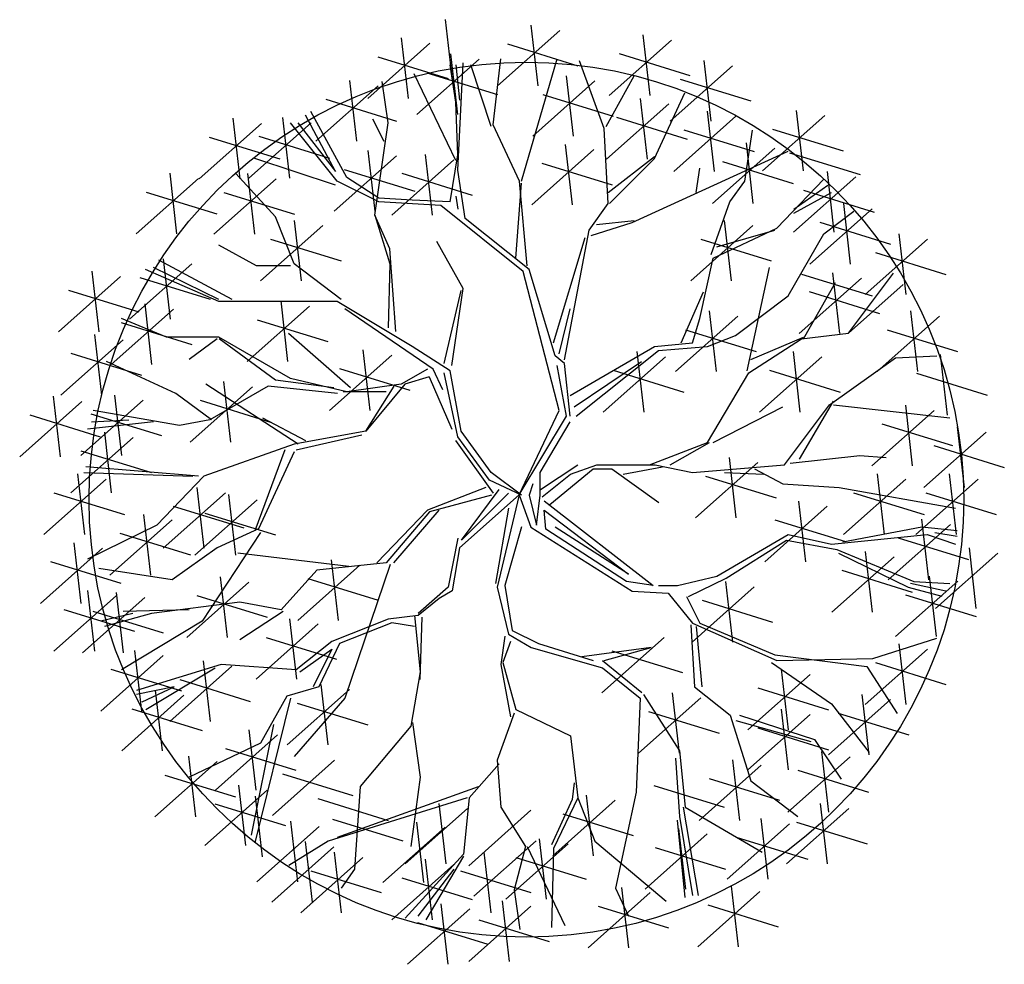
# Model space of a CAD drawing. Extents: x 1 to 14.6, y 0.6 to 13.6.
import ezdxf

# ---------------------------------------------------------------- set-up
doc = ezdxf.new("R2010")
doc.units = 0
doc.layers.get('0').update_dxf_attribs({"linetype": 'CONTINUOUS'})
doc.layers.add('TR_OUT', color=7, linetype='CONTINUOUS')

msp = doc.modelspace()

# ---------------------------------------------------------------- linework, layer by layer
at = {"color": 0}
for p, q in [((6.886, 13.582), (6.982, 12.751)), ((8.457, 13.435), (7.603, 12.676)), ((8.063, 13.506), (8.159, 12.676)), ((6.677, 13.259), (5.823, 12.5)), ((6.283, 13.331), (6.378, 12.5)), ((7.741, 13.25), (8.708, 12.951)), ((9.991, 13.302), (9.137, 12.543)), ((9.597, 13.374), (9.693, 12.543)), ((6.958, 13.112), (7.054, 12.282)), ((9.275, 13.117), (10.242, 12.818)), ((5.96, 13.074), (6.928, 12.775)), ((7.352, 13.04), (6.498, 12.282)), ((7.058, 11.52), (7.133, 12.991)), ((7.545, 12.139), (7.65, 13.043)), ((7.931, 11.367), (8.422, 13.043)), ((9.067, 12.091), (8.73, 13.017)), ((10.434, 13.022), (10.53, 12.192)), ((7.032, 11.652), (6.461, 12.837)), ((6.636, 12.855), (7.603, 12.556)), ((7.032, 12.451), (6.953, 12.964)), ((7.032, 12.964), (7.08, 12.477)), ((7.519, 12.117), (7.238, 12.964)), ((10.829, 12.951), (9.975, 12.192)), ((5.573, 12.748), (5.668, 11.917)), ((6.102, 12.166), (6.023, 12.736)), ((8.941, 12.742), (8.087, 11.983)), ((8.547, 12.813), (8.643, 11.983)), ((9.094, 12.117), (9.48, 12.811)), ((10.112, 12.766), (11.08, 12.467)), ((5.967, 12.676), (5.113, 11.917)), ((9.76, 11.678), (10.173, 12.578)), ((5.25, 12.491), (6.218, 12.192)), ((7.058, 11.727), (7.032, 12.451)), ((8.224, 12.556), (9.192, 12.258)), ((9.56, 12.5), (9.656, 11.669)), ((5.536, 11.419), (5.044, 12.324)), ((9.954, 12.428), (9.1, 11.669)), ((10.482, 12.329), (10.578, 11.499)), ((11.7, 12.338), (11.796, 11.507)), ((3.971, 12.229), (4.066, 11.399)), ((5.047, 12.168), (4.193, 11.409)), ((4.653, 12.24), (4.748, 11.409)), ((5.404, 11.367), (4.764, 12.166)), ((4.865, 12.166), (5.382, 11.498)), ((5.382, 11.498), (4.97, 12.271)), ((6.049, 11.911), (5.895, 12.218)), ((5.922, 10.902), (6.102, 12.166)), ((9.238, 12.243), (10.205, 11.944)), ((10.876, 12.258), (10.022, 11.499)), ((12.094, 12.266), (11.24, 11.507)), ((4.365, 12.158), (3.511, 11.399)), ((7.905, 11.367), (7.545, 12.139)), ((9.12, 11.06), (9.067, 12.091)), ((10.16, 12.072), (11.127, 11.774)), ((10.998, 11.367), (11.103, 12.065)), ((11.377, 12.081), (12.345, 11.782)), ((3.648, 11.972), (4.616, 11.674)), ((4.33, 11.983), (5.298, 11.684)), ((11.014, 11.893), (11.109, 11.063)), ((5.823, 11.786), (5.919, 10.955)), ((8.927, 11.801), (8.073, 11.042)), ((8.533, 11.872), (8.628, 11.042)), ((10.304, 11.187), (11.594, 11.779)), ((11.408, 11.821), (10.554, 11.063)), ((11.61, 11.758), (12.578, 11.46)), ((5.382, 11.314), (4.272, 11.678)), ((6.217, 11.714), (5.363, 10.955)), ((7.006, 11.66), (6.152, 10.901)), ((6.612, 11.732), (6.707, 10.901)), ((6.953, 11.086), (7.058, 11.727)), ((9.12, 11.213), (9.76, 11.705)), ((9.142, 11.06), (9.76, 11.678)), ((10.691, 11.636), (11.659, 11.337)), ((5.501, 11.529), (6.468, 11.23)), ((7.159, 10.853), (7.058, 11.52)), ((8.21, 11.615), (9.178, 11.317)), ((10.331, 11.213), (10.379, 11.547)), ((12.125, 11.499), (12.22, 10.668)), ((3.5, 11.403), (2.646, 10.644)), ((3.106, 11.475), (3.201, 10.644)), ((4.567, 11.399), (3.713, 10.641)), ((4.557, 10.88), (4.013, 11.472)), ((4.173, 11.471), (4.268, 10.641)), ((5.974, 11.086), (5.404, 11.367)), ((5.974, 11.134), (5.536, 11.419)), ((6.289, 11.475), (7.257, 11.176)), ((8.01, 10.208), (7.905, 11.367)), ((10.791, 11.086), (10.998, 11.367)), ((11.436, 10.722), (12.081, 11.393)), ((12.519, 11.427), (11.665, 10.668)), ((2.783, 11.218), (3.751, 10.919)), ((3.85, 11.214), (4.818, 10.915)), ((7.856, 10.309), (7.931, 11.341)), ((11.669, 10.981), (12.134, 11.314)), ((11.669, 10.928), (12.187, 11.213)), ((11.802, 11.242), (12.77, 10.943)), ((6.435, 11.108), (5.974, 11.134)), ((6.826, 11.033), (5.974, 11.086)), ((6.953, 11.086), (6.435, 11.108)), ((7.032, 11.161), (7.058, 10.981)), ((9.453, 10.801), (10.304, 11.187)), ((10.537, 10.362), (10.791, 11.086)), ((7.957, 10.129), (6.826, 11.033)), ((8.861, 10.695), (9.12, 11.06)), ((12.743, 10.988), (11.889, 10.229)), ((12.081, 10.647), (12.494, 10.954)), ((12.349, 11.06), (12.444, 10.229)), ((4.812, 10.235), (4.557, 10.88)), ((4.814, 10.83), (4.91, 9.999)), ((5.922, 10.902), (6.128, 10.235)), ((6.128, 10.441), (5.922, 10.902)), ((8.036, 10.156), (7.159, 10.853)), ((8.962, 10.774), (9.48, 10.827)), ((10.715, 10.83), (10.811, 9.999)), ((5.208, 10.758), (4.354, 9.999)), ((8.523, 8.918), (8.861, 10.695)), ((8.887, 10.621), (9.453, 10.801)), ((11.109, 10.758), (10.255, 9.999)), ((10.563, 10.309), (11.436, 10.722)), ((10.612, 10.467), (11.41, 10.695)), ((12.026, 10.803), (12.994, 10.504)), ((4.491, 10.573), (5.459, 10.274)), ((7.133, 9.897), (6.773, 10.542)), ((8.37, 9.15), (8.808, 10.594)), ((10.393, 10.573), (11.36, 10.274)), ((11.594, 9.796), (12.081, 10.647)), ((13.505, 10.573), (12.65, 9.814)), ((13.11, 10.644), (13.206, 9.814)), ((4.299, 10.208), (3.781, 10.489)), ((6.207, 9.304), (6.128, 10.441)), ((3.961, 9.743), (2.956, 10.283)), ((3.016, 10.304), (3.112, 9.473)), ((10.379, 9.484), (10.563, 10.309)), ((12.788, 10.387), (13.755, 10.089)), ((3.41, 10.232), (2.556, 9.473)), ((3.781, 9.717), (2.776, 10.156)), ((3.781, 9.743), (2.882, 10.182)), ((4.764, 10.208), (4.299, 10.208)), ((5.457, 9.743), (4.812, 10.235)), ((6.128, 10.235), (6.102, 9.357)), ((8.396, 8.971), (8.036, 10.156)), ((11.028, 8.764), (11.337, 10.183)), ((2.433, 10.059), (1.579, 9.301)), ((2.039, 10.131), (2.134, 9.301)), ((2.694, 10.047), (3.661, 9.748)), ((8.449, 8.22), (7.957, 10.129)), ((12.596, 10.038), (11.742, 9.279)), ((11.775, 10.092), (12.743, 9.793)), ((12.202, 10.109), (12.297, 9.279)), ((12.42, 9.281), (13.038, 10.106)), ((1.716, 9.874), (2.684, 9.575)), ((6.874, 8.865), (7.106, 9.87)), ((6.979, 8.839), (7.133, 9.897)), ((11.802, 9.203), (12.239, 9.977)), ((12.42, 9.281), (13.168, 9.95)), ((10.125, 9.15), (10.432, 9.848)), ((10.87, 9.251), (11.594, 9.796)), ((11.879, 9.852), (12.847, 9.554)), ((3.157, 9.613), (2.303, 8.854)), ((2.763, 9.685), (2.858, 8.854)), ((5.404, 9.717), (3.781, 9.717)), ((5.023, 9.652), (4.169, 8.894)), ((4.629, 9.724), (4.724, 8.894)), ((6.435, 9.098), (5.404, 9.717)), ((6.72, 8.791), (5.509, 9.616)), ((8.449, 8.997), (8.602, 9.616)), ((3.061, 9.229), (2.443, 9.484)), ((4.306, 9.467), (5.274, 9.168)), ((10.9, 9.515), (10.046, 8.756)), ((10.278, 9.15), (10.379, 9.484)), ((10.506, 9.587), (10.602, 8.756)), ((13.666, 9.515), (12.812, 8.756)), ((13.272, 9.587), (13.367, 8.756)), ((2.44, 9.428), (3.408, 9.129)), ((10.184, 9.33), (11.151, 9.031)), ((12.949, 9.33), (13.917, 9.031)), ((2.467, 9.192), (1.612, 8.433)), ((2.072, 9.264), (2.168, 8.433)), ((3.781, 9.229), (3.061, 9.229)), ((3.759, 9.203), (3.372, 8.92)), ((4.764, 8.659), (3.781, 9.229)), ((4.558, 8.636), (3.784, 9.203)), ((5.588, 8.532), (4.737, 9.278)), ((10.484, 9.098), (10.87, 9.251)), ((11.053, 8.739), (11.776, 9.203)), ((11.079, 8.92), (11.802, 9.229)), ((11.776, 9.203), (12.42, 9.281)), ((5.758, 9.055), (5.853, 8.224)), ((6.953, 8.764), (6.435, 9.098)), ((8.602, 8.426), (9.76, 9.098)), ((9.76, 9.098), (10.278, 9.15)), ((9.813, 9.045), (10.484, 9.098)), ((1.75, 9.007), (2.717, 8.708)), ((6.152, 8.983), (5.298, 8.224)), ((8.523, 8.865), (8.396, 8.971)), ((8.681, 8.145), (9.813, 9.045)), ((9.909, 8.959), (9.055, 8.2)), ((9.515, 9.031), (9.61, 8.2)), ((12.053, 8.959), (11.199, 8.2)), ((11.659, 9.031), (11.754, 8.2)), ((12.161, 8.301), (13.065, 8.945)), ((13.065, 8.945), (13.631, 8.97)), ((13.677, 8.989), (13.772, 8.159)), ((3.192, 8.455), (2.237, 8.894)), ((5.435, 8.798), (6.403, 8.499)), ((6.641, 8.791), (6.282, 8.584)), ((6.852, 8.505), (6.72, 8.791)), ((8.55, 8.145), (8.422, 8.839)), ((8.602, 8.145), (8.523, 8.865)), ((8.655, 8.273), (9.581, 8.892)), ((5.536, 8.479), (4.764, 8.659)), ((6.668, 8.685), (6.334, 8.584)), ((6.668, 8.685), (6.979, 7.965)), ((7.058, 7.86), (6.874, 8.738)), ((7.106, 7.939), (6.953, 8.764)), ((9.192, 8.774), (10.16, 8.475)), ((10.486, 7.784), (11.053, 8.739)), ((11.336, 8.774), (12.304, 8.475)), ((13.354, 8.733), (14.322, 8.434)), ((4.241, 8.547), (3.386, 7.788)), ((4.867, 7.759), (3.604, 8.584)), ((4.455, 8.558), (3.656, 8.094)), ((3.846, 8.619), (3.942, 7.788)), ((5.408, 8.455), (4.455, 8.558)), ((5.357, 8.533), (4.558, 8.636)), ((6.282, 8.584), (5.536, 8.479)), ((6.181, 8.558), (5.794, 7.94)), ((6.334, 8.584), (5.795, 7.939)), ((1.508, 8.418), (1.603, 7.587)), ((2.347, 8.433), (2.443, 7.603)), ((3.681, 8.094), (3.192, 8.455)), ((6.078, 8.48), (5.485, 8.48)), ((1.902, 8.346), (1.048, 7.587)), ((2.741, 8.362), (1.887, 7.603)), ((3.524, 8.362), (4.491, 8.063)), ((10.564, 7.784), (11.518, 8.274)), ((11.543, 7.475), (12.161, 8.301)), ((11.749, 7.553), (12.214, 8.352)), ((12.214, 8.301), (13.811, 8.12)), ((13.2, 8.296), (13.295, 7.465)), ((1.185, 8.161), (2.153, 7.862)), ((2.025, 8.176), (2.992, 7.878)), ((3.242, 8.017), (2.057, 8.224)), ((4.377, 8.12), (4.97, 7.811)), ((7.901, 7.064), (8.449, 8.22)), ((7.901, 7.064), (8.55, 8.145)), ((13.594, 8.224), (12.74, 7.465)), ((2.882, 8.068), (1.979, 7.965)), ((2.031, 8.068), (2.547, 8.094)), ((3.656, 8.094), (3.242, 8.017)), ((8.19, 7.373), (8.602, 8.066)), ((12.877, 8.039), (13.845, 7.74)), ((13.912, 7.997), (14.008, 7.166)), ((2.604, 7.854), (1.75, 7.095)), ((2.21, 7.925), (2.305, 7.095)), ((5.795, 7.939), (4.812, 7.759)), ((4.842, 7.681), (5.744, 7.887)), ((7.492, 7.268), (7.058, 7.86)), ((7.519, 7.373), (7.106, 7.939)), ((14.307, 7.925), (13.452, 7.166)), ((4.812, 7.759), (3.575, 7.32)), ((7.547, 7.088), (7.032, 7.811)), ((9.687, 7.475), (10.486, 7.784)), ((9.971, 7.475), (10.513, 7.784)), ((13.59, 7.74), (14.557, 7.441)), ((1.887, 7.669), (2.855, 7.37)), ((4.686, 7.681), (4.274, 6.573)), ((4.815, 7.656), (4.325, 6.598)), ((10.781, 7.579), (10.876, 6.748)), ((11.621, 7.501), (12.575, 7.605)), ((12.575, 7.605), (12.935, 7.578)), ((3.501, 7.321), (1.954, 7.45)), ((8.192, 7.14), (8.708, 7.475)), ((8.605, 7.347), (8.966, 7.475)), ((8.966, 7.475), (9.765, 7.475)), ((9.326, 7.347), (9.868, 7.45)), ((9.765, 7.475), (10.28, 7.372)), ((10.28, 7.372), (11.543, 7.475)), ((11.175, 7.507), (10.321, 6.748)), ((1.839, 7.352), (1.935, 6.521)), ((1.928, 7.372), (3.423, 7.321)), ((3.575, 7.32), (2.93, 6.649)), ((7.931, 7.061), (7.519, 7.373)), ((8.19, 7.061), (8.19, 7.373)), ((8.218, 7.037), (8.605, 7.347)), ((8.321, 6.934), (8.914, 7.424)), ((8.914, 7.424), (9.172, 7.424)), ((9.172, 7.424), (9.816, 6.96)), ((10.458, 7.322), (11.426, 7.023)), ((10.719, 7.372), (11.259, 7.347)), ((11.131, 7.424), (11.518, 7.218)), ((12.812, 7.352), (12.907, 6.521)), ((13.803, 7.352), (13.899, 6.521)), ((2.234, 7.28), (1.38, 6.521)), ((3.476, 7.167), (3.572, 6.336)), ((7.444, 7.166), (6.645, 6.857)), ((7.931, 7.061), (7.492, 7.268)), ((8.089, 7.215), (8.036, 7.061)), ((11.518, 7.218), (12.291, 7.166)), ((12.291, 7.166), (13.889, 6.882)), ((13.206, 7.28), (12.352, 6.521)), ((14.197, 7.28), (13.343, 6.521)), ((1.517, 7.095), (2.485, 6.796)), ((3.87, 7.095), (3.016, 6.336)), ((3.912, 7.071), (4.008, 6.24)), ((7.522, 7.063), (6.671, 6.831)), ((7.901, 7.064), (7.084, 6.341)), ((7.11, 6.444), (7.625, 7.14)), ((7.753, 7.088), (7.11, 6.444)), ((7.901, 7.064), (7.6, 5.799)), ((7.901, 7.064), (8.063, 6.622)), ((8.036, 7.061), (8.137, 6.649)), ((8.137, 6.649), (8.19, 7.061)), ((12.489, 7.095), (13.457, 6.796)), ((13.481, 7.095), (14.448, 6.796)), ((3.153, 6.91), (4.121, 6.611)), ((4.306, 6.999), (3.452, 6.24)), ((8.243, 6.982), (9.739, 5.824)), ((12.126, 6.908), (11.272, 6.149)), ((11.732, 6.98), (11.828, 6.149)), ((2.746, 6.797), (2.841, 5.966)), ((3.59, 6.814), (4.557, 6.515)), ((6.645, 6.857), (5.95, 6.135)), ((6.671, 6.831), (6.078, 6.135)), ((6.181, 6.135), (6.801, 6.857)), ((7.753, 6.882), (7.574, 5.851)), ((8.243, 6.855), (9.401, 5.977)), ((8.269, 6.596), (8.243, 6.855)), ((2.93, 6.649), (1.978, 6.184)), ((3.14, 6.725), (2.286, 5.966)), ((7.934, 6.625), (7.703, 5.824)), ((8.063, 6.622), (9.453, 5.745)), ((9.401, 5.977), (8.396, 6.622)), ((11.41, 6.723), (12.377, 6.424)), ((13.424, 6.622), (12.34, 6.416)), ((13.817, 6.661), (12.963, 5.902)), ((13.423, 6.733), (13.518, 5.902)), ((13.911, 6.57), (13.424, 6.622)), ((2.423, 6.54), (3.391, 6.241)), ((4.352, 6.547), (3.551, 5.334)), ((4.325, 6.598), (3.759, 6.341)), ((9.374, 5.876), (8.269, 6.596)), ((10.612, 5.951), (11.594, 6.522)), ((11.594, 6.522), (12.187, 6.39)), ((12.187, 6.39), (13.498, 6.522)), ((13.498, 6.522), (13.889, 6.39)), ((13.911, 6.495), (13.604, 6.543)), ((1.792, 6.408), (1.887, 5.577)), ((7.058, 6.47), (6.929, 5.799)), ((10.743, 5.925), (11.568, 6.443)), ((11.568, 6.443), (12.261, 6.315)), ((13.1, 6.476), (14.068, 6.177)), ((2.186, 6.336), (1.332, 5.577)), ((3.759, 6.341), (3.139, 5.902)), ((5.563, 6.083), (4.041, 6.264)), ((7.084, 6.341), (6.981, 5.748)), ((13.045, 6.217), (12.191, 5.458)), ((12.261, 6.315), (13.318, 5.876)), ((13.244, 5.797), (12.287, 6.263)), ((12.65, 6.288), (12.746, 5.458)), ((14.468, 6.267), (13.614, 5.508)), ((14.074, 6.338), (14.169, 5.508)), ((1.469, 6.151), (2.437, 5.852)), ((5.716, 6.103), (4.862, 5.344)), ((6.078, 6.135), (5.125, 6.032)), ((5.322, 6.175), (5.417, 5.344)), ((6.13, 6.108), (5.511, 4.278)), ((3.139, 5.902), (2.134, 6.057)), ((5.125, 6.032), (4.636, 5.49)), ((10.072, 5.824), (10.612, 5.951)), ((12.328, 6.031), (13.295, 5.733)), ((13.525, 5.952), (13.621, 5.122)), ((4.193, 5.87), (3.339, 5.111)), ((3.799, 5.942), (3.894, 5.111)), ((4.999, 5.918), (5.967, 5.619)), ((7.703, 5.824), (7.806, 5.206)), ((9.739, 5.824), (9.374, 5.876)), ((9.813, 5.824), (10.072, 5.824)), ((10.226, 5.67), (10.743, 5.925)), ((10.733, 5.876), (10.829, 5.045)), ((13.919, 5.88), (13.065, 5.122)), ((13.757, 5.745), (13.27, 5.85)), ((13.318, 5.876), (13.81, 5.85)), ((2.371, 5.681), (1.517, 4.922)), ((1.977, 5.752), (2.073, 4.922)), ((2.371, 5.728), (2.467, 4.898)), ((3.476, 5.685), (4.444, 5.386)), ((6.929, 5.799), (6.517, 5.438)), ((6.981, 5.748), (6.801, 5.645)), ((7.6, 5.799), (7.753, 5.155)), ((9.453, 5.745), (9.945, 5.718)), ((9.945, 5.718), (10.278, 5.306)), ((11.127, 5.804), (10.273, 5.045)), ((13.203, 5.695), (14.17, 5.396)), ((13.704, 5.67), (13.244, 5.797)), ((2.766, 5.657), (1.911, 4.898)), ((4.068, 5.593), (2.856, 5.438)), ((4.636, 5.49), (4.068, 5.593)), ((6.801, 5.645), (6.517, 5.412)), ((10.199, 5.67), (10.379, 5.306)), ((10.411, 5.619), (11.378, 5.32)), ((1.655, 5.495), (2.622, 5.197)), ((2.049, 5.471), (3.016, 5.173)), ((2.599, 5.438), (2.16, 5.334)), ((2.856, 5.438), (2.212, 5.258)), ((3.372, 5.49), (2.469, 5.464)), ((4.661, 5.464), (4.068, 5.077)), ((6.517, 5.412), (6.105, 5.361)), ((6.465, 5.412), (6.542, 4.638)), ((3.551, 5.334), (2.443, 4.665)), ((5.145, 5.296), (4.291, 4.537)), ((4.751, 5.367), (4.847, 4.537)), ((6.105, 5.361), (5.331, 5.052)), ((6.156, 5.309), (5.434, 5.025)), ((6.465, 5.258), (6.156, 5.309)), ((6.542, 4.535), (6.568, 5.387)), ((10.255, 5.284), (10.305, 4.432)), ((10.278, 5.306), (11.436, 4.792)), ((10.379, 5.306), (11.41, 4.871)), ((7.753, 5.155), (8.064, 4.974)), ((7.806, 5.206), (8.167, 5.025)), ((10.41, 4.432), (10.332, 5.258)), ((4.429, 5.11), (5.396, 4.812)), ((5.331, 5.052), (4.842, 4.665)), ((5.434, 5.025), (5.151, 4.432)), ((7.703, 5.128), (7.65, 4.741)), ((7.78, 5.052), (7.677, 4.768)), ((8.167, 5.025), (8.914, 4.794)), ((9.891, 5.111), (9.037, 4.352)), ((12.752, 4.819), (13.63, 5.1)), ((13.11, 5.021), (13.206, 4.191)), ((2.622, 4.932), (2.717, 4.101)), ((4.892, 4.638), (5.331, 4.949)), ((5.331, 4.949), (5.073, 4.432)), ((8.064, 4.974), (9.044, 4.691)), ((9.713, 4.974), (8.76, 4.844)), ((9.069, 4.794), (9.713, 4.974)), ((9.174, 4.926), (10.142, 4.627)), ((11.41, 4.871), (12.673, 4.713)), ((13.505, 4.95), (12.65, 4.191)), ((3.016, 4.86), (2.162, 4.101)), ((3.81, 4.741), (2.65, 4.381)), ((3.566, 4.788), (3.661, 3.958)), ((4.842, 4.665), (3.81, 4.741)), ((7.65, 4.741), (7.78, 4.02)), ((7.677, 4.768), (7.856, 4.123)), ((9.044, 4.794), (9.584, 4.354)), ((11.363, 4.768), (12.188, 4.201)), ((11.436, 4.792), (12.752, 4.819)), ((12.788, 4.765), (13.755, 4.466)), ((2.299, 4.675), (3.267, 4.376)), ((2.779, 4.123), (3.732, 4.691)), ((3.96, 4.717), (3.106, 3.958)), ((6.542, 4.638), (6.414, 3.891)), ((9.044, 4.691), (9.559, 4.278)), ((11.892, 4.603), (11.038, 3.844)), ((11.498, 4.675), (11.593, 3.844)), ((12.673, 4.713), (13.086, 4.068)), ((3.243, 4.531), (4.211, 4.233)), ((5.178, 4.466), (5.274, 3.635)), ((3.166, 4.432), (2.65, 4.329)), ((2.727, 4.226), (3.166, 4.432)), ((2.908, 4.388), (3.003, 3.557)), ((5.151, 4.432), (4.712, 4.304)), ((5.573, 4.394), (4.718, 3.635)), ((9.609, 4.329), (10.099, 3.555)), ((9.998, 4.352), (10.094, 3.522)), ((10.305, 4.432), (10.795, 4.045)), ((11.175, 4.418), (12.143, 4.119)), ((12.603, 4.328), (12.698, 3.498)), ((3.302, 4.316), (2.448, 3.557)), ((4.764, 4.278), (4.274, 2.291)), ((4.712, 4.304), (4.352, 3.658)), ((5.511, 4.278), (4.815, 3.479)), ((4.856, 4.209), (5.823, 3.91)), ((9.559, 4.278), (9.506, 2.989)), ((10.393, 4.281), (9.539, 3.522)), ((12.997, 4.257), (12.143, 3.498)), ((12.188, 4.201), (12.703, 3.53)), ((2.585, 4.131), (3.553, 3.832)), ((7.831, 4.072), (7.6, 3.427)), ((7.856, 4.123), (8.605, 3.761)), ((9.676, 4.095), (10.644, 3.797)), ((11.892, 4.053), (11.038, 3.295)), ((11.498, 4.125), (11.593, 3.295)), ((12.28, 4.071), (13.248, 3.773)), ((6.439, 3.942), (6.542, 3.195)), ((10.795, 4.045), (11.079, 3.143)), ((10.873, 3.969), (11.905, 3.685)), ((10.925, 4.045), (11.955, 3.711)), ((4.193, 3.844), (4.288, 3.014)), ((4.531, 3.917), (4.222, 2.396)), ((6.414, 3.891), (5.718, 3.065)), ((11.175, 3.868), (12.143, 3.569)), ((4.352, 3.658), (3.372, 3.195)), ((4.587, 3.773), (3.733, 3.014)), ((8.605, 3.761), (8.708, 2.911)), ((11.955, 3.711), (12.317, 3.168)), ((3.87, 3.587), (4.838, 3.289)), ((10.099, 3.555), (10.177, 2.781)), ((12.047, 3.546), (12.143, 2.715)), ((3.757, 3.408), (2.903, 2.649)), ((3.363, 3.48), (3.458, 2.649)), ((5.369, 3.426), (4.515, 2.667)), ((7.6, 3.427), (7.65, 2.781)), ((10.048, 3.452), (10.099, 2.653)), ((10.829, 3.432), (10.924, 2.601)), ((12.441, 3.474), (11.587, 2.715)), ((7.625, 3.376), (7.213, 2.911)), ((11.223, 3.36), (10.369, 2.601)), ((11.725, 3.289), (12.692, 2.99)), ((3.04, 3.223), (4.008, 2.924)), ((4.653, 3.241), (5.62, 2.942)), ((6.542, 3.195), (6.414, 2.241)), ((8.657, 3.118), (8.63, 2.886)), ((10.506, 3.175), (11.474, 2.876)), ((11.079, 3.143), (11.724, 2.653)), ((4.444, 3.014), (3.59, 2.255)), ((4.049, 3.085), (4.145, 2.255)), ((5.408, 2.369), (7.341, 3.065)), ((5.718, 3.065), (5.64, 1.931)), ((9.506, 2.989), (9.223, 1.673)), ((9.748, 3.079), (10.715, 2.781)), ((4.279, 2.932), (4.374, 2.101)), ((5.137, 2.9), (6.104, 2.601)), ((7.187, 2.911), (5.279, 2.318)), ((7.213, 2.911), (7.135, 2.138)), ((8.63, 2.886), (8.346, 2.266)), ((9.216, 2.876), (8.362, 2.117)), ((8.708, 2.911), (8.373, 2.215)), ((8.708, 2.911), (8.941, 2.318)), ((8.822, 2.948), (8.917, 2.117)), ((3.727, 2.829), (4.695, 2.53)), ((7.191, 2.763), (6.337, 2.004)), ((6.797, 2.834), (6.893, 2.004)), ((8.063, 2.739), (7.209, 1.98)), ((7.65, 2.781), (7.986, 2.241)), ((10.152, 2.781), (10.358, 1.57)), ((10.177, 2.781), (11.234, 2.163)), ((12.423, 2.763), (11.569, 2.004)), ((12.029, 2.834), (12.125, 2.004)), ((4.763, 2.591), (4.858, 1.76)), ((5.34, 2.619), (6.307, 2.321)), ((6.492, 2.578), (6.588, 1.747)), ((8.499, 2.691), (9.467, 2.392)), ((10.177, 1.545), (10.074, 2.602)), ((10.099, 2.653), (10.28, 1.57)), ((11.217, 2.625), (11.312, 1.795)), ((11.707, 2.578), (12.674, 2.279)), ((5.157, 2.519), (4.303, 1.76)), ((6.887, 2.506), (6.032, 1.747)), ((10.088, 2.488), (10.184, 1.657)), ((11.611, 2.554), (10.757, 1.795)), ((5.279, 2.318), (4.739, 1.982)), ((4.966, 2.31), (5.061, 1.48)), ((8.135, 2.321), (7.281, 1.562)), ((8.177, 2.35), (8.272, 1.52)), ((8.941, 2.318), (9.92, 1.492)), ((10.482, 2.416), (9.628, 1.657)), ((10.894, 2.368), (11.862, 2.07)), ((5.36, 2.238), (4.506, 1.48)), ((5.363, 2.165), (5.459, 1.335)), ((7.418, 2.165), (7.514, 1.335)), ((8.571, 2.279), (7.717, 1.52)), ((7.986, 2.241), (7.831, 1.648)), ((8.012, 2.241), (8.527, 1.158)), ((8.373, 2.215), (8.346, 1.132)), ((9.766, 2.231), (10.733, 1.932)), ((5.758, 2.094), (4.904, 1.335)), ((7.135, 2.138), (6.336, 1.261)), ((6.612, 2.07), (6.707, 1.239)), ((7.135, 2.112), (6.62, 1.235)), ((7.854, 2.094), (8.822, 1.795)), ((5.041, 1.908), (6.009, 1.61)), ((5.64, 1.931), (5.46, 1.673)), ((7.006, 1.998), (6.152, 1.239)), ((6.517, 1.286), (7.007, 1.931)), ((7.096, 1.908), (8.063, 1.61)), ((6.289, 1.813), (7.257, 1.514)), ((7.831, 1.648), (7.909, 1.105)), ((9.223, 1.673), (9.403, 1.286)), ((9.306, 1.681), (9.401, 0.851)), ((11.205, 1.627), (10.351, 0.869)), ((10.811, 1.699), (10.906, 0.869)), ((7.669, 1.496), (7.765, 0.665)), ((9.7, 1.61), (8.846, 0.851)), ((7.222, 1.386), (6.368, 0.627)), ((6.828, 1.458), (6.923, 0.627)), ((8.063, 1.424), (7.209, 0.665)), ((8.983, 1.424), (9.951, 1.126)), ((10.488, 1.442), (11.456, 1.143)), ((7.346, 1.239), (8.314, 0.94)), ((6.505, 1.201), (7.473, 0.902))]:
    msp.add_line(p, q, dxfattribs=at)
at = {"layer": 'TR_OUT', "color": 0}
msp.add_circle((8, 7), 6, dxfattribs=at)

doc.saveas('drawing.dxf')
